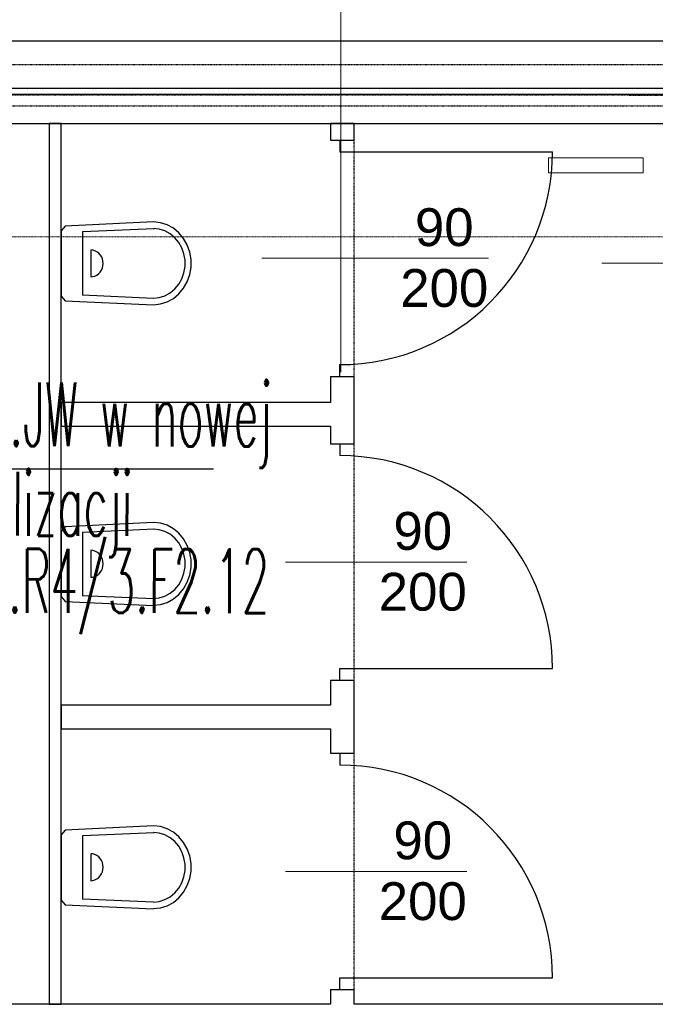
# Model space of a CAD drawing. Header units: millimetres. Extents: x -8838 to 31257, y -6224 to 3754.
# Tile 133 of 205: x 4667 to 4936, y -4388 to -3972. Entities that reach past the tile are written whole.
import ezdxf
from ezdxf.enums import TextEntityAlignment as Align

# ---------------------------------------------------------------- set-up
doc = ezdxf.new("R2010")
doc.units = ezdxf.units.MM
doc.header["$LTSCALE"] = 10
doc.header["$MEASUREMENT"] = 0
for name, pattern in [('rzut 2 pietra$0$ArchiTECH.PC 1. Line Type', [0.004, 0.003, -0.001]), ('rzut 2 pietra$0$ArchiTECH.PC 5. Line Type', [0.0053, 0.003, -0.001, 0.0003, -0.001]), ('rzut 2 pietra$0$ArchiTECH.PC Solid Line Type', [0]), ('SUFIT_2 PIETRO$0$ArchiTECH.PC 1. Line Type', [0.004, 0.003, -0.001]), ('SUFIT_2 PIETRO$0$ArchiTECH.PC Solid Line Type', [0])]:
    doc.linetypes.add(name, pattern=pattern)
doc.layers.add('_Etap_1_opis', color=7, linetype='CONTINUOUS', lineweight=30)
doc.layers.add('IS_ARCH', color=254, linetype='CONTINUOUS', lineweight=18)
doc.layers.add('SUFIT_2 PIETRO$0$INWENTARYZACJA', color=254, linetype='CONTINUOUS')
doc.styles.add('romans1', font='simplex.shx', dxfattribs={"width": 0.8})
doc.styles.add('rzut 2 pietra$0$ArchiTECHStyle1', font='arial.ttf', dxfattribs={"height": 0.16})

msp = doc.modelspace()

# ---------------------------------------------------------------- linework, layer by layer
at = {"layer": '_Etap_1_opis'}
msp.add_line((4620.98, -4161.94), (4748.86, -4161.94), dxfattribs=at)
at = {"layer": 'IS_ARCH', "linetype": 'rzut 2 pietra$0$ArchiTECH.PC Solid Line Type'}
for p, q in [((4802.77, -3908.02), (4802.77, -4120.95)), ((4289.88, -3980.79), (5025.6, -3980.86)), ((4289.88, -4000.79), (5563.9, -4000.91)), ((4289.88, -4003.29), (5565.08, -4003.41)), ((4289.87, -4015.79), (5571.01, -4015.86)), ((4684.37, -4015.82), (4679.37, -4015.82)), ((4679.37, -4015.82), (4679.37, -4388.32)), ((4684.37, -4388.32), (4684.37, -4015.82)), ((4808.37, -4015.84), (4798.37, -4015.84)), ((4798.37, -4015.84), (4798.37, -4022.81)), ((4808.37, -4022.81), (4808.37, -4015.84)), ((4798.37, -4022.81), (4802.37, -4022.81)), ((4802.37, -4022.81), (4808.37, -4022.81)), ((4802.37, -4022.81), (4802.37, -4027.81)), ((4802.37, -4027.81), (4892.37, -4027.81)), ((4890.74, -4030.38), (4890.74, -4036.68)), ((4930.74, -4030.38), (4890.74, -4030.38)), ((4890.74, -4030.38), (4890.74, -4036.68)), ((4930.74, -4030.38), (4890.74, -4030.38)), ((4930.74, -4036.68), (4930.74, -4030.38)), ((4930.74, -4036.68), (4930.74, -4030.38)), ((4890.74, -4036.68), (4930.74, -4036.68)), ((4890.74, -4036.68), (4930.74, -4036.68)), ((4686.12, -4059.27), (4684.37, -4061.27)), ((4686.12, -4059.27), (4684.37, -4061.27)), ((4684.37, -4061.07), (4684.37, -4088.97)), ((4684.37, -4061.07), (4684.37, -4088.97)), ((4723.42, -4057.47), (4686.12, -4059.27)), ((4723.42, -4057.47), (4686.12, -4059.27)), ((4723.7, -4060.37), (4693.36, -4061.67)), ((4723.7, -4060.37), (4693.36, -4061.67)), ((4725.93, -4060.52), (4723.46, -4060.27)), ((4725.93, -4060.52), (4723.46, -4060.27)), ((4726.41, -4057.77), (4723.47, -4057.47)), ((4726.41, -4057.77), (4723.47, -4057.47)), ((4728.32, -4061.27), (4725.93, -4060.52)), ((4728.32, -4061.27), (4725.93, -4060.52)), ((4729.25, -4058.66), (4726.41, -4057.77)), ((4729.25, -4058.66), (4726.41, -4057.77)), ((4731.89, -4060.1), (4729.25, -4058.66)), ((4731.89, -4060.1), (4729.25, -4058.66)), ((4734.25, -4062.05), (4731.89, -4060.1)), ((4734.25, -4062.05), (4731.89, -4060.1)), ((4693.36, -4061.67), (4693.36, -4088.47)), ((4693.36, -4061.67), (4693.36, -4088.47)), ((4730.54, -4062.48), (4728.32, -4061.27)), ((4730.54, -4062.48), (4728.32, -4061.27)), ((4732.52, -4064.12), (4730.54, -4062.48)), ((4732.52, -4064.12), (4730.54, -4062.48)), ((4734.19, -4066.12), (4732.52, -4064.12)), ((4734.19, -4066.12), (4732.52, -4064.12)), ((4736.24, -4064.44), (4734.25, -4062.05)), ((4736.24, -4064.44), (4734.25, -4062.05)), ((4737.79, -4067.18), (4736.24, -4064.44)), ((4737.79, -4067.18), (4736.24, -4064.44)), ((4697.84, -4069.35), (4696.93, -4069.27)), ((4697.84, -4069.35), (4696.93, -4069.27)), ((4696.93, -4069.37), (4696.93, -4080.67)), ((4696.93, -4069.37), (4696.93, -4080.67)), ((4698.72, -4069.61), (4697.84, -4069.35)), ((4698.72, -4069.61), (4697.84, -4069.35)), ((4735.49, -4068.42), (4734.19, -4066.12)), ((4735.49, -4068.42), (4734.19, -4066.12)), ((4736.39, -4070.95), (4735.49, -4068.42)), ((4736.39, -4070.95), (4735.49, -4068.42)), ((4738.86, -4070.18), (4737.79, -4067.18)), ((4738.86, -4070.18), (4737.79, -4067.18)), ((4699.55, -4070.03), (4698.72, -4069.61)), ((4699.55, -4070.03), (4698.72, -4069.61)), ((4700.29, -4070.6), (4699.55, -4070.03)), ((4700.29, -4070.6), (4699.55, -4070.03)), ((4700.94, -4071.3), (4700.29, -4070.6)), ((4700.94, -4071.3), (4700.29, -4070.6)), ((4701.46, -4072.12), (4700.94, -4071.3)), ((4701.46, -4072.12), (4700.94, -4071.3)), ((4701.84, -4073.02), (4701.46, -4072.12)), ((4701.84, -4073.02), (4701.46, -4072.12)), ((4702.08, -4073.98), (4701.84, -4073.02)), ((4702.08, -4073.98), (4701.84, -4073.02)), ((4736.84, -4073.61), (4736.39, -4070.95)), ((4736.84, -4073.61), (4736.39, -4070.95)), ((4736.84, -4076.32), (4736.84, -4073.61)), ((4736.84, -4076.32), (4736.84, -4073.61)), ((4739.4, -4073.35), (4738.86, -4070.18)), ((4739.4, -4073.35), (4738.86, -4070.18)), ((4739.4, -4076.58), (4739.4, -4073.35)), ((4739.4, -4076.58), (4739.4, -4073.35)), ((4769.32, -4072.81), (4865.25, -4072.81)), ((4700.94, -4078.63), (4701.46, -4077.82)), ((4700.94, -4078.63), (4701.46, -4077.82)), ((4701.46, -4077.82), (4701.84, -4076.92)), ((4701.46, -4077.82), (4701.84, -4076.92)), ((4701.84, -4076.92), (4702.08, -4075.96)), ((4701.84, -4076.92), (4702.08, -4075.96)), ((4702.16, -4074.97), (4702.08, -4073.98)), ((4702.16, -4074.97), (4702.08, -4073.98)), ((4702.08, -4075.96), (4702.16, -4074.97)), ((4702.08, -4075.96), (4702.16, -4074.97)), ((4736.39, -4078.98), (4736.84, -4076.32)), ((4736.39, -4078.98), (4736.84, -4076.32)), ((4738.86, -4079.75), (4739.4, -4076.58)), ((4738.86, -4079.75), (4739.4, -4076.58)), ((4913.27, -4074.82), (5002.64, -4074.82)), ((4696.93, -4080.67), (4697.84, -4080.58)), ((4696.93, -4080.67), (4697.84, -4080.58)), ((4697.84, -4080.58), (4698.72, -4080.32)), ((4697.84, -4080.58), (4698.72, -4080.32)), ((4698.72, -4080.32), (4699.55, -4079.9)), ((4698.72, -4080.32), (4699.55, -4079.9)), ((4699.55, -4079.9), (4700.29, -4079.33)), ((4699.55, -4079.9), (4700.29, -4079.33)), ((4700.29, -4079.33), (4700.94, -4078.63)), ((4700.29, -4079.33), (4700.94, -4078.63)), ((4734.19, -4083.81), (4735.49, -4081.5)), ((4734.19, -4083.81), (4735.49, -4081.5)), ((4735.49, -4081.5), (4736.39, -4078.98)), ((4735.49, -4081.5), (4736.39, -4078.98)), ((4737.79, -4082.75), (4738.86, -4079.75)), ((4737.79, -4082.75), (4738.86, -4079.75)), ((4730.54, -4087.45), (4732.52, -4085.81)), ((4730.54, -4087.45), (4732.52, -4085.81)), ((4732.52, -4085.81), (4734.19, -4083.81)), ((4732.52, -4085.81), (4734.19, -4083.81)), ((4734.25, -4087.88), (4736.24, -4085.5)), ((4734.25, -4087.88), (4736.24, -4085.5)), ((4736.24, -4085.5), (4737.79, -4082.75)), ((4736.24, -4085.5), (4737.79, -4082.75)), ((4684.37, -4088.87), (4686.12, -4090.87)), ((4684.37, -4088.87), (4686.12, -4090.87)), ((4723.42, -4089.77), (4693.36, -4088.47)), ((4723.42, -4089.77), (4693.36, -4088.47)), ((4723.47, -4089.67), (4725.94, -4089.41)), ((4723.47, -4089.67), (4725.94, -4089.41)), ((4725.94, -4089.41), (4728.33, -4088.66)), ((4725.94, -4089.41), (4728.33, -4088.66)), ((4728.33, -4088.66), (4730.54, -4087.45)), ((4728.33, -4088.66), (4730.54, -4087.45)), ((4729.25, -4091.27), (4731.89, -4089.83)), ((4729.25, -4091.27), (4731.89, -4089.83)), ((4731.89, -4089.83), (4734.25, -4087.88)), ((4731.89, -4089.83), (4734.25, -4087.88)), ((4686.12, -4090.87), (4723.42, -4092.57)), ((4686.12, -4090.87), (4723.42, -4092.57)), ((4723.47, -4092.47), (4726.41, -4092.16)), ((4723.47, -4092.47), (4726.41, -4092.16)), ((4726.41, -4092.16), (4729.25, -4091.27)), ((4726.41, -4092.16), (4729.25, -4091.27)), ((4802.37, -4122.81), (4802.37, -4117.81)), ((4798.37, -4122.81), (4798.37, -4133.82)), ((4798.37, -4122.81), (4802.37, -4122.81)), ((4802.37, -4122.81), (4808.37, -4122.81)), ((4808.37, -4151.31), (4808.37, -4122.81)), ((4684.36, -4133.82), (4684.36, -4143.82)), ((4798.37, -4133.82), (4684.36, -4133.82)), ((4684.36, -4143.82), (4798.37, -4143.82)), ((4798.37, -4143.82), (4798.37, -4151.31)), ((4798.37, -4151.31), (4802.37, -4151.31)), ((4802.37, -4151.31), (4808.37, -4151.31)), ((4802.37, -4151.31), (4802.37, -4156.31)), ((4723.42, -4184.57), (4686.12, -4186.37)), ((4723.42, -4184.57), (4686.12, -4186.37)), ((4726.41, -4184.88), (4723.47, -4184.57)), ((4726.41, -4184.88), (4723.47, -4184.57)), ((4729.25, -4185.77), (4726.41, -4184.88)), ((4729.25, -4185.77), (4726.41, -4184.88)), ((4731.89, -4187.21), (4729.25, -4185.77)), ((4731.89, -4187.21), (4729.25, -4185.77)), ((4686.12, -4186.37), (4684.37, -4188.37)), ((4686.12, -4186.37), (4684.37, -4188.37)), ((4684.37, -4188.17), (4684.37, -4216.07)), ((4684.37, -4188.17), (4684.37, -4216.07)), ((4723.7, -4187.47), (4693.36, -4188.77)), ((4723.7, -4187.47), (4693.36, -4188.77)), ((4693.36, -4188.77), (4693.36, -4215.57)), ((4693.36, -4188.77), (4693.36, -4215.57)), ((4725.93, -4187.63), (4723.46, -4187.37)), ((4725.93, -4187.63), (4723.46, -4187.37)), ((4728.32, -4188.38), (4725.93, -4187.63)), ((4728.32, -4188.38), (4725.93, -4187.63)), ((4730.54, -4189.59), (4728.32, -4188.38)), ((4730.54, -4189.59), (4728.32, -4188.38)), ((4732.52, -4191.22), (4730.54, -4189.59)), ((4732.52, -4191.22), (4730.54, -4189.59)), ((4734.25, -4189.16), (4731.89, -4187.21)), ((4734.25, -4189.16), (4731.89, -4187.21)), ((4736.24, -4191.54), (4734.25, -4189.16)), ((4736.24, -4191.54), (4734.25, -4189.16)), ((4734.19, -4193.23), (4732.52, -4191.22)), ((4734.19, -4193.23), (4732.52, -4191.22)), ((4735.49, -4195.53), (4734.19, -4193.23)), ((4735.49, -4195.53), (4734.19, -4193.23)), ((4737.79, -4194.29), (4736.24, -4191.54)), ((4737.79, -4194.29), (4736.24, -4191.54)), ((4738.86, -4197.29), (4737.79, -4194.29)), ((4738.86, -4197.29), (4737.79, -4194.29)), ((4697.84, -4196.46), (4696.93, -4196.37)), ((4697.84, -4196.46), (4696.93, -4196.37)), ((4696.93, -4196.47), (4696.93, -4207.77)), ((4696.93, -4196.47), (4696.93, -4207.77)), ((4698.72, -4196.72), (4697.84, -4196.46)), ((4698.72, -4196.72), (4697.84, -4196.46)), ((4699.55, -4197.14), (4698.72, -4196.72)), ((4699.55, -4197.14), (4698.72, -4196.72)), ((4700.29, -4197.71), (4699.55, -4197.14)), ((4700.29, -4197.71), (4699.55, -4197.14)), ((4700.94, -4198.41), (4700.29, -4197.71)), ((4700.94, -4198.41), (4700.29, -4197.71)), ((4701.46, -4199.22), (4700.94, -4198.41)), ((4701.46, -4199.22), (4700.94, -4198.41)), ((4736.39, -4198.06), (4735.49, -4195.53)), ((4736.39, -4198.06), (4735.49, -4195.53)), ((4736.84, -4200.72), (4736.39, -4198.06)), ((4736.84, -4200.72), (4736.39, -4198.06)), ((4739.4, -4200.46), (4738.86, -4197.29)), ((4739.4, -4200.46), (4738.86, -4197.29)), ((4701.84, -4200.13), (4701.46, -4199.22)), ((4701.84, -4200.13), (4701.46, -4199.22)), ((4702.08, -4201.08), (4701.84, -4200.13)), ((4702.08, -4201.08), (4701.84, -4200.13)), ((4702.16, -4202.07), (4702.08, -4201.08)), ((4702.16, -4202.07), (4702.08, -4201.08)), ((4702.08, -4203.06), (4702.16, -4202.07)), ((4702.08, -4203.06), (4702.16, -4202.07)), ((4736.84, -4203.42), (4736.84, -4200.72)), ((4736.84, -4203.42), (4736.84, -4200.72)), ((4739.4, -4203.69), (4739.4, -4200.46)), ((4739.4, -4203.69), (4739.4, -4200.46)), ((4779.32, -4201.31), (4856.15, -4201.31)), ((4699.55, -4207.01), (4700.29, -4206.44)), ((4699.55, -4207.01), (4700.29, -4206.44)), ((4700.29, -4206.44), (4700.94, -4205.74)), ((4700.29, -4206.44), (4700.94, -4205.74)), ((4700.94, -4205.74), (4701.46, -4204.92)), ((4700.94, -4205.74), (4701.46, -4204.92)), ((4701.46, -4204.92), (4701.84, -4204.02)), ((4701.46, -4204.92), (4701.84, -4204.02)), ((4701.84, -4204.02), (4702.08, -4203.06)), ((4701.84, -4204.02), (4702.08, -4203.06)), ((4735.49, -4208.61), (4736.39, -4206.09)), ((4735.49, -4208.61), (4736.39, -4206.09)), ((4736.39, -4206.09), (4736.84, -4203.42)), ((4736.39, -4206.09), (4736.84, -4203.42)), ((4737.79, -4209.86), (4738.86, -4206.86)), ((4737.79, -4209.86), (4738.86, -4206.86)), ((4738.86, -4206.86), (4739.4, -4203.69)), ((4738.86, -4206.86), (4739.4, -4203.69)), ((4696.93, -4207.77), (4697.84, -4207.69)), ((4696.93, -4207.77), (4697.84, -4207.69)), ((4697.84, -4207.69), (4698.72, -4207.43)), ((4697.84, -4207.69), (4698.72, -4207.43)), ((4698.72, -4207.43), (4699.55, -4207.01)), ((4698.72, -4207.43), (4699.55, -4207.01)), ((4732.52, -4212.92), (4734.19, -4210.92)), ((4732.52, -4212.92), (4734.19, -4210.92)), ((4734.19, -4210.92), (4735.49, -4208.61)), ((4734.19, -4210.92), (4735.49, -4208.61)), ((4736.24, -4212.6), (4737.79, -4209.86)), ((4736.24, -4212.6), (4737.79, -4209.86)), ((4728.33, -4215.77), (4730.54, -4214.56)), ((4728.33, -4215.77), (4730.54, -4214.56)), ((4730.54, -4214.56), (4732.52, -4212.92)), ((4730.54, -4214.56), (4732.52, -4212.92)), ((4731.89, -4216.94), (4734.25, -4214.99)), ((4731.89, -4216.94), (4734.25, -4214.99)), ((4734.25, -4214.99), (4736.24, -4212.6)), ((4734.25, -4214.99), (4736.24, -4212.6)), ((4684.37, -4215.97), (4686.12, -4217.97)), ((4684.37, -4215.97), (4686.12, -4217.97)), ((4686.12, -4217.97), (4723.42, -4219.67)), ((4686.12, -4217.97), (4723.42, -4219.67)), ((4723.42, -4216.87), (4693.36, -4215.57)), ((4723.42, -4216.87), (4693.36, -4215.57)), ((4723.47, -4216.77), (4725.94, -4216.52)), ((4723.47, -4216.77), (4725.94, -4216.52)), ((4723.47, -4219.57), (4726.41, -4219.27)), ((4723.47, -4219.57), (4726.41, -4219.27)), ((4725.94, -4216.52), (4728.33, -4215.77)), ((4725.94, -4216.52), (4728.33, -4215.77)), ((4726.41, -4219.27), (4729.25, -4218.38)), ((4726.41, -4219.27), (4729.25, -4218.38)), ((4729.25, -4218.38), (4731.89, -4216.94)), ((4729.25, -4218.38), (4731.89, -4216.94)), ((4802.37, -4246.31), (4892.37, -4246.31)), ((4802.37, -4251.31), (4802.37, -4246.31)), ((4798.37, -4251.31), (4798.37, -4261.82)), ((4798.37, -4251.31), (4802.37, -4251.31)), ((4802.37, -4251.31), (4808.37, -4251.31)), ((4808.37, -4282.21), (4808.37, -4251.31)), ((4684.35, -4261.82), (4684.35, -4271.82)), ((4798.37, -4261.82), (4684.35, -4261.82)), ((4684.35, -4271.82), (4798.37, -4271.82)), ((4798.37, -4271.82), (4798.37, -4282.21)), ((4798.37, -4282.21), (4802.37, -4282.21)), ((4802.37, -4282.21), (4808.37, -4282.21)), ((4802.37, -4282.21), (4802.37, -4287.21)), ((4686.12, -4314.74), (4684.37, -4316.74)), ((4686.12, -4314.74), (4684.37, -4316.74)), ((4723.42, -4312.94), (4686.12, -4314.74)), ((4723.42, -4312.94), (4686.12, -4314.74)), ((4726.41, -4313.25), (4723.47, -4312.94)), ((4726.41, -4313.25), (4723.47, -4312.94)), ((4729.25, -4314.14), (4726.41, -4313.25)), ((4729.25, -4314.14), (4726.41, -4313.25)), ((4731.89, -4315.58), (4729.25, -4314.14)), ((4731.89, -4315.58), (4729.25, -4314.14)), ((4684.37, -4316.54), (4684.37, -4344.44)), ((4684.37, -4316.54), (4684.37, -4344.44)), ((4723.7, -4315.84), (4693.36, -4317.14)), ((4723.7, -4315.84), (4693.36, -4317.14)), ((4693.36, -4317.14), (4693.36, -4343.94)), ((4693.36, -4317.14), (4693.36, -4343.94)), ((4725.93, -4316), (4723.46, -4315.74)), ((4725.93, -4316), (4723.46, -4315.74)), ((4728.32, -4316.74), (4725.93, -4316)), ((4728.32, -4316.74), (4725.93, -4316)), ((4730.54, -4317.96), (4728.32, -4316.74)), ((4730.54, -4317.96), (4728.32, -4316.74)), ((4732.52, -4319.59), (4730.54, -4317.96)), ((4732.52, -4319.59), (4730.54, -4317.96)), ((4734.25, -4317.53), (4731.89, -4315.58)), ((4734.25, -4317.53), (4731.89, -4315.58)), ((4736.24, -4319.91), (4734.25, -4317.53)), ((4736.24, -4319.91), (4734.25, -4317.53)), ((4734.19, -4321.59), (4732.52, -4319.59)), ((4734.19, -4321.59), (4732.52, -4319.59)), ((4735.49, -4323.9), (4734.19, -4321.59)), ((4735.49, -4323.9), (4734.19, -4321.59)), ((4737.79, -4322.65), (4736.24, -4319.91)), ((4737.79, -4322.65), (4736.24, -4319.91)), ((4738.86, -4325.66), (4737.79, -4322.65)), ((4738.86, -4325.66), (4737.79, -4322.65)), ((4697.84, -4324.83), (4696.93, -4324.74)), ((4697.84, -4324.83), (4696.93, -4324.74)), ((4696.93, -4324.84), (4696.93, -4336.14)), ((4696.93, -4324.84), (4696.93, -4336.14)), ((4698.72, -4325.08), (4697.84, -4324.83)), ((4698.72, -4325.08), (4697.84, -4324.83)), ((4699.55, -4325.5), (4698.72, -4325.08)), ((4699.55, -4325.5), (4698.72, -4325.08)), ((4700.29, -4326.07), (4699.55, -4325.5)), ((4700.29, -4326.07), (4699.55, -4325.5)), ((4700.94, -4326.78), (4700.29, -4326.07)), ((4700.94, -4326.78), (4700.29, -4326.07)), ((4701.46, -4327.59), (4700.94, -4326.78)), ((4701.46, -4327.59), (4700.94, -4326.78)), ((4701.84, -4328.49), (4701.46, -4327.59)), ((4701.84, -4328.49), (4701.46, -4327.59)), ((4736.39, -4326.42), (4735.49, -4323.9)), ((4736.39, -4326.42), (4735.49, -4323.9)), ((4736.84, -4329.08), (4736.39, -4326.42)), ((4736.84, -4329.08), (4736.39, -4326.42)), ((4739.4, -4328.83), (4738.86, -4325.66)), ((4739.4, -4328.83), (4738.86, -4325.66)), ((4702.08, -4329.45), (4701.84, -4328.49)), ((4702.08, -4329.45), (4701.84, -4328.49)), ((4701.84, -4332.39), (4702.08, -4331.43)), ((4701.84, -4332.39), (4702.08, -4331.43)), ((4702.16, -4330.44), (4702.08, -4329.45)), ((4702.16, -4330.44), (4702.08, -4329.45)), ((4702.08, -4331.43), (4702.16, -4330.44)), ((4702.08, -4331.43), (4702.16, -4330.44)), ((4736.39, -4334.45), (4736.84, -4331.79)), ((4736.39, -4334.45), (4736.84, -4331.79)), ((4736.84, -4331.79), (4736.84, -4329.08)), ((4736.84, -4331.79), (4736.84, -4329.08)), ((4739.4, -4332.05), (4739.4, -4328.83)), ((4739.4, -4332.05), (4739.4, -4328.83)), ((4696.93, -4336.14), (4697.84, -4336.05)), ((4696.93, -4336.14), (4697.84, -4336.05)), ((4697.84, -4336.05), (4698.72, -4335.8)), ((4697.84, -4336.05), (4698.72, -4335.8)), ((4698.72, -4335.8), (4699.55, -4335.38)), ((4698.72, -4335.8), (4699.55, -4335.38)), ((4699.55, -4335.38), (4700.29, -4334.81)), ((4699.55, -4335.38), (4700.29, -4334.81)), ((4700.29, -4334.81), (4700.94, -4334.1)), ((4700.29, -4334.81), (4700.94, -4334.1)), ((4700.94, -4334.1), (4701.46, -4333.29)), ((4700.94, -4334.1), (4701.46, -4333.29)), ((4701.46, -4333.29), (4701.84, -4332.39)), ((4701.46, -4333.29), (4701.84, -4332.39)), ((4735.49, -4336.98), (4736.39, -4334.45)), ((4735.49, -4336.98), (4736.39, -4334.45)), ((4737.79, -4338.23), (4738.86, -4335.22)), ((4737.79, -4338.23), (4738.86, -4335.22)), ((4738.86, -4335.22), (4739.4, -4332.05)), ((4738.86, -4335.22), (4739.4, -4332.05)), ((4779.32, -4332.21), (4856.15, -4332.21)), ((4732.52, -4341.28), (4734.19, -4339.28)), ((4732.52, -4341.28), (4734.19, -4339.28)), ((4734.19, -4339.28), (4735.49, -4336.98)), ((4734.19, -4339.28), (4735.49, -4336.98)), ((4736.24, -4340.97), (4737.79, -4338.23)), ((4736.24, -4340.97), (4737.79, -4338.23)), ((4684.37, -4344.34), (4686.12, -4346.34)), ((4684.37, -4344.34), (4686.12, -4346.34)), ((4723.42, -4345.24), (4693.36, -4343.94)), ((4723.42, -4345.24), (4693.36, -4343.94)), ((4725.94, -4344.88), (4728.33, -4344.13)), ((4725.94, -4344.88), (4728.33, -4344.13)), ((4728.33, -4344.13), (4730.54, -4342.92)), ((4728.33, -4344.13), (4730.54, -4342.92)), ((4730.54, -4342.92), (4732.52, -4341.28)), ((4730.54, -4342.92), (4732.52, -4341.28)), ((4731.89, -4345.3), (4734.25, -4343.36)), ((4731.89, -4345.3), (4734.25, -4343.36)), ((4734.25, -4343.36), (4736.24, -4340.97)), ((4734.25, -4343.36), (4736.24, -4340.97)), ((4686.12, -4346.34), (4723.42, -4348.04)), ((4686.12, -4346.34), (4723.42, -4348.04)), ((4723.47, -4345.14), (4725.94, -4344.88)), ((4723.47, -4345.14), (4725.94, -4344.88)), ((4723.47, -4347.94), (4726.41, -4347.63)), ((4723.47, -4347.94), (4726.41, -4347.63)), ((4726.41, -4347.63), (4729.25, -4346.74)), ((4726.41, -4347.63), (4729.25, -4346.74)), ((4729.25, -4346.74), (4731.89, -4345.3)), ((4729.25, -4346.74), (4731.89, -4345.3)), ((4802.37, -4377.21), (4892.37, -4377.21)), ((4802.37, -4382.21), (4802.37, -4377.21)), ((4798.37, -4382.21), (4798.37, -4388.42)), ((4798.37, -4382.21), (4802.37, -4382.21)), ((4802.37, -4382.21), (4808.37, -4382.21)), ((4808.37, -4388.42), (4808.37, -4382.21)), ((4798.37, -4388.42), (4656.35, -4388.42)), ((4679.37, -4388.32), (4684.37, -4388.32)), ((4942.33, -4388.42), (4808.37, -4388.42))]:
    msp.add_line(p, q, dxfattribs=at)
at = {"layer": 'IS_ARCH', "linetype": 'rzut 2 pietra$0$ArchiTECH.PC 1. Line Type'}
for p, q in [((4289.88, -3990.79), (5025.6, -3990.86)), ((-2053.16, -4003.06), (5561.51, -4003.81)), ((4289.88, -4008.29), (5567.44, -4008.41)), ((4808.37, -4122.81), (4808.37, -4022.81)), ((4808.37, -4251.31), (4808.37, -4151.31)), ((4808.37, -4382.21), (4808.37, -4282.21))]:
    msp.add_line(p, q, dxfattribs=at)
at = {"layer": 'IS_ARCH', "linetype": 'rzut 2 pietra$0$ArchiTECH.PC 5. Line Type'}
msp.add_line((-3575.49, -4062.89), (8802.36, -4064.08), dxfattribs=at)
at = {"layer": 'IS_ARCH', "linetype": 'rzut 2 pietra$0$ArchiTECH.PC Solid Line Type'}
for centre, start, end in [((4802.37, -4027.81), 270, 0), ((4802.37, -4246.31), 0, 90), ((4802.37, -4377.21), 0, 90)]:
    msp.add_arc(centre, 90, start, end, dxfattribs=at)
at = {"layer": 'SUFIT_2 PIETRO$0$INWENTARYZACJA', "linetype": 'SUFIT_2 PIETRO$0$ArchiTECH.PC Solid Line Type'}
for p, q in [((4289.88, -3980.79), (5025.6, -3980.86)), ((4289.88, -4000.79), (5563.9, -4000.91)), ((4289.88, -4003.29), (5565.08, -4003.41)), ((4289.87, -4015.79), (5571.01, -4015.86)), ((4684.37, -4015.82), (4679.37, -4015.82)), ((4679.37, -4015.82), (4679.37, -4388.32)), ((4684.37, -4388.32), (4684.37, -4015.82)), ((4808.37, -4015.84), (4798.37, -4015.84)), ((4798.37, -4015.84), (4798.37, -4022.81)), ((4808.37, -4022.81), (4808.37, -4015.84)), ((4798.37, -4022.81), (4802.37, -4022.81)), ((4802.37, -4022.81), (4808.37, -4022.81)), ((4802.37, -4022.81), (4802.37, -4027.81)), ((4802.37, -4027.81), (4892.37, -4027.81)), ((4686.12, -4059.27), (4684.37, -4061.27)), ((4686.12, -4059.27), (4684.37, -4061.27)), ((4684.37, -4061.07), (4684.37, -4088.97)), ((4684.37, -4061.07), (4684.37, -4088.97)), ((4723.42, -4057.47), (4686.12, -4059.27)), ((4723.42, -4057.47), (4686.12, -4059.27)), ((4723.7, -4060.37), (4693.36, -4061.67)), ((4723.7, -4060.37), (4693.36, -4061.67)), ((4725.93, -4060.52), (4723.46, -4060.27)), ((4725.93, -4060.52), (4723.46, -4060.27)), ((4726.41, -4057.77), (4723.47, -4057.47)), ((4726.41, -4057.77), (4723.47, -4057.47)), ((4728.32, -4061.27), (4725.93, -4060.52)), ((4728.32, -4061.27), (4725.93, -4060.52)), ((4729.25, -4058.66), (4726.41, -4057.77)), ((4729.25, -4058.66), (4726.41, -4057.77)), ((4731.89, -4060.1), (4729.25, -4058.66)), ((4731.89, -4060.1), (4729.25, -4058.66)), ((4734.25, -4062.05), (4731.89, -4060.1)), ((4734.25, -4062.05), (4731.89, -4060.1)), ((4693.36, -4061.67), (4693.36, -4088.47)), ((4693.36, -4061.67), (4693.36, -4088.47)), ((4730.54, -4062.48), (4728.32, -4061.27)), ((4730.54, -4062.48), (4728.32, -4061.27)), ((4732.52, -4064.12), (4730.54, -4062.48)), ((4732.52, -4064.12), (4730.54, -4062.48)), ((4734.19, -4066.12), (4732.52, -4064.12)), ((4734.19, -4066.12), (4732.52, -4064.12)), ((4736.24, -4064.44), (4734.25, -4062.05)), ((4736.24, -4064.44), (4734.25, -4062.05)), ((4737.79, -4067.18), (4736.24, -4064.44)), ((4737.79, -4067.18), (4736.24, -4064.44)), ((4697.84, -4069.35), (4696.93, -4069.27)), ((4697.84, -4069.35), (4696.93, -4069.27)), ((4696.93, -4069.37), (4696.93, -4080.67)), ((4696.93, -4069.37), (4696.93, -4080.67)), ((4698.72, -4069.61), (4697.84, -4069.35)), ((4698.72, -4069.61), (4697.84, -4069.35)), ((4735.49, -4068.42), (4734.19, -4066.12)), ((4735.49, -4068.42), (4734.19, -4066.12)), ((4736.39, -4070.95), (4735.49, -4068.42)), ((4736.39, -4070.95), (4735.49, -4068.42)), ((4738.86, -4070.18), (4737.79, -4067.18)), ((4738.86, -4070.18), (4737.79, -4067.18)), ((4699.55, -4070.03), (4698.72, -4069.61)), ((4699.55, -4070.03), (4698.72, -4069.61)), ((4700.29, -4070.6), (4699.55, -4070.03)), ((4700.29, -4070.6), (4699.55, -4070.03)), ((4700.94, -4071.3), (4700.29, -4070.6)), ((4700.94, -4071.3), (4700.29, -4070.6)), ((4701.46, -4072.12), (4700.94, -4071.3)), ((4701.46, -4072.12), (4700.94, -4071.3)), ((4701.84, -4073.02), (4701.46, -4072.12)), ((4701.84, -4073.02), (4701.46, -4072.12)), ((4702.08, -4073.98), (4701.84, -4073.02)), ((4702.08, -4073.98), (4701.84, -4073.02)), ((4736.84, -4073.61), (4736.39, -4070.95)), ((4736.84, -4073.61), (4736.39, -4070.95)), ((4736.84, -4076.32), (4736.84, -4073.61)), ((4736.84, -4076.32), (4736.84, -4073.61)), ((4739.4, -4073.35), (4738.86, -4070.18)), ((4739.4, -4073.35), (4738.86, -4070.18)), ((4739.4, -4076.58), (4739.4, -4073.35)), ((4739.4, -4076.58), (4739.4, -4073.35)), ((4700.94, -4078.63), (4701.46, -4077.82)), ((4700.94, -4078.63), (4701.46, -4077.82)), ((4701.46, -4077.82), (4701.84, -4076.92)), ((4701.46, -4077.82), (4701.84, -4076.92)), ((4701.84, -4076.92), (4702.08, -4075.96)), ((4701.84, -4076.92), (4702.08, -4075.96)), ((4702.16, -4074.97), (4702.08, -4073.98)), ((4702.16, -4074.97), (4702.08, -4073.98)), ((4702.08, -4075.96), (4702.16, -4074.97)), ((4702.08, -4075.96), (4702.16, -4074.97)), ((4736.39, -4078.98), (4736.84, -4076.32)), ((4736.39, -4078.98), (4736.84, -4076.32)), ((4738.86, -4079.75), (4739.4, -4076.58)), ((4738.86, -4079.75), (4739.4, -4076.58)), ((4696.93, -4080.67), (4697.84, -4080.58)), ((4696.93, -4080.67), (4697.84, -4080.58)), ((4697.84, -4080.58), (4698.72, -4080.32)), ((4697.84, -4080.58), (4698.72, -4080.32)), ((4698.72, -4080.32), (4699.55, -4079.9)), ((4698.72, -4080.32), (4699.55, -4079.9)), ((4699.55, -4079.9), (4700.29, -4079.33)), ((4699.55, -4079.9), (4700.29, -4079.33)), ((4700.29, -4079.33), (4700.94, -4078.63)), ((4700.29, -4079.33), (4700.94, -4078.63)), ((4734.19, -4083.81), (4735.49, -4081.5)), ((4734.19, -4083.81), (4735.49, -4081.5)), ((4735.49, -4081.5), (4736.39, -4078.98)), ((4735.49, -4081.5), (4736.39, -4078.98)), ((4737.79, -4082.75), (4738.86, -4079.75)), ((4737.79, -4082.75), (4738.86, -4079.75)), ((4730.54, -4087.45), (4732.52, -4085.81)), ((4730.54, -4087.45), (4732.52, -4085.81)), ((4732.52, -4085.81), (4734.19, -4083.81)), ((4732.52, -4085.81), (4734.19, -4083.81)), ((4734.25, -4087.88), (4736.24, -4085.5)), ((4734.25, -4087.88), (4736.24, -4085.5)), ((4736.24, -4085.5), (4737.79, -4082.75)), ((4736.24, -4085.5), (4737.79, -4082.75)), ((4684.37, -4088.87), (4686.12, -4090.87)), ((4684.37, -4088.87), (4686.12, -4090.87)), ((4723.42, -4089.77), (4693.36, -4088.47)), ((4723.42, -4089.77), (4693.36, -4088.47)), ((4723.47, -4089.67), (4725.94, -4089.41)), ((4723.47, -4089.67), (4725.94, -4089.41)), ((4725.94, -4089.41), (4728.33, -4088.66)), ((4725.94, -4089.41), (4728.33, -4088.66)), ((4728.33, -4088.66), (4730.54, -4087.45)), ((4728.33, -4088.66), (4730.54, -4087.45)), ((4729.25, -4091.27), (4731.89, -4089.83)), ((4729.25, -4091.27), (4731.89, -4089.83)), ((4731.89, -4089.83), (4734.25, -4087.88)), ((4731.89, -4089.83), (4734.25, -4087.88)), ((4686.12, -4090.87), (4723.42, -4092.57)), ((4686.12, -4090.87), (4723.42, -4092.57)), ((4723.47, -4092.47), (4726.41, -4092.16)), ((4723.47, -4092.47), (4726.41, -4092.16)), ((4726.41, -4092.16), (4729.25, -4091.27)), ((4726.41, -4092.16), (4729.25, -4091.27)), ((4802.37, -4122.81), (4802.37, -4117.81)), ((4798.37, -4122.81), (4798.37, -4133.82)), ((4798.37, -4122.81), (4802.37, -4122.81)), ((4802.37, -4122.81), (4808.37, -4122.81)), ((4808.37, -4151.31), (4808.37, -4122.81)), ((4684.36, -4133.82), (4684.36, -4143.82)), ((4798.37, -4133.82), (4684.36, -4133.82)), ((4684.36, -4143.82), (4798.37, -4143.82)), ((4798.37, -4143.82), (4798.37, -4151.31)), ((4798.37, -4151.31), (4802.37, -4151.31)), ((4802.37, -4151.31), (4808.37, -4151.31)), ((4802.37, -4151.31), (4802.37, -4156.31)), ((4723.42, -4184.57), (4686.12, -4186.37)), ((4723.42, -4184.57), (4686.12, -4186.37)), ((4726.41, -4184.88), (4723.47, -4184.57)), ((4726.41, -4184.88), (4723.47, -4184.57)), ((4729.25, -4185.77), (4726.41, -4184.88)), ((4729.25, -4185.77), (4726.41, -4184.88)), ((4731.89, -4187.21), (4729.25, -4185.77)), ((4731.89, -4187.21), (4729.25, -4185.77)), ((4686.12, -4186.37), (4684.37, -4188.37)), ((4686.12, -4186.37), (4684.37, -4188.37)), ((4684.37, -4188.17), (4684.37, -4216.07)), ((4684.37, -4188.17), (4684.37, -4216.07)), ((4723.7, -4187.47), (4693.36, -4188.77)), ((4723.7, -4187.47), (4693.36, -4188.77)), ((4693.36, -4188.77), (4693.36, -4215.57)), ((4693.36, -4188.77), (4693.36, -4215.57)), ((4725.93, -4187.63), (4723.46, -4187.37)), ((4725.93, -4187.63), (4723.46, -4187.37)), ((4728.32, -4188.38), (4725.93, -4187.63)), ((4728.32, -4188.38), (4725.93, -4187.63)), ((4730.54, -4189.59), (4728.32, -4188.38)), ((4730.54, -4189.59), (4728.32, -4188.38)), ((4732.52, -4191.22), (4730.54, -4189.59)), ((4732.52, -4191.22), (4730.54, -4189.59)), ((4734.25, -4189.16), (4731.89, -4187.21)), ((4734.25, -4189.16), (4731.89, -4187.21)), ((4736.24, -4191.54), (4734.25, -4189.16)), ((4736.24, -4191.54), (4734.25, -4189.16)), ((4734.19, -4193.23), (4732.52, -4191.22)), ((4734.19, -4193.23), (4732.52, -4191.22)), ((4735.49, -4195.53), (4734.19, -4193.23)), ((4735.49, -4195.53), (4734.19, -4193.23)), ((4737.79, -4194.29), (4736.24, -4191.54)), ((4737.79, -4194.29), (4736.24, -4191.54)), ((4738.86, -4197.29), (4737.79, -4194.29)), ((4738.86, -4197.29), (4737.79, -4194.29)), ((4697.84, -4196.46), (4696.93, -4196.37)), ((4697.84, -4196.46), (4696.93, -4196.37)), ((4696.93, -4196.47), (4696.93, -4207.77)), ((4696.93, -4196.47), (4696.93, -4207.77)), ((4698.72, -4196.72), (4697.84, -4196.46)), ((4698.72, -4196.72), (4697.84, -4196.46)), ((4699.55, -4197.14), (4698.72, -4196.72)), ((4699.55, -4197.14), (4698.72, -4196.72)), ((4700.29, -4197.71), (4699.55, -4197.14)), ((4700.29, -4197.71), (4699.55, -4197.14)), ((4700.94, -4198.41), (4700.29, -4197.71)), ((4700.94, -4198.41), (4700.29, -4197.71)), ((4701.46, -4199.22), (4700.94, -4198.41)), ((4701.46, -4199.22), (4700.94, -4198.41)), ((4736.39, -4198.06), (4735.49, -4195.53)), ((4736.39, -4198.06), (4735.49, -4195.53)), ((4736.84, -4200.72), (4736.39, -4198.06)), ((4736.84, -4200.72), (4736.39, -4198.06)), ((4739.4, -4200.46), (4738.86, -4197.29)), ((4739.4, -4200.46), (4738.86, -4197.29)), ((4701.84, -4200.13), (4701.46, -4199.22)), ((4701.84, -4200.13), (4701.46, -4199.22)), ((4702.08, -4201.08), (4701.84, -4200.13)), ((4702.08, -4201.08), (4701.84, -4200.13)), ((4702.16, -4202.07), (4702.08, -4201.08)), ((4702.16, -4202.07), (4702.08, -4201.08)), ((4702.08, -4203.06), (4702.16, -4202.07)), ((4702.08, -4203.06), (4702.16, -4202.07)), ((4736.84, -4203.42), (4736.84, -4200.72)), ((4736.84, -4203.42), (4736.84, -4200.72)), ((4739.4, -4203.69), (4739.4, -4200.46)), ((4739.4, -4203.69), (4739.4, -4200.46)), ((4699.55, -4207.01), (4700.29, -4206.44)), ((4699.55, -4207.01), (4700.29, -4206.44)), ((4700.29, -4206.44), (4700.94, -4205.74)), ((4700.29, -4206.44), (4700.94, -4205.74)), ((4700.94, -4205.74), (4701.46, -4204.92)), ((4700.94, -4205.74), (4701.46, -4204.92)), ((4701.46, -4204.92), (4701.84, -4204.02)), ((4701.46, -4204.92), (4701.84, -4204.02)), ((4701.84, -4204.02), (4702.08, -4203.06)), ((4701.84, -4204.02), (4702.08, -4203.06)), ((4735.49, -4208.61), (4736.39, -4206.09)), ((4735.49, -4208.61), (4736.39, -4206.09)), ((4736.39, -4206.09), (4736.84, -4203.42)), ((4736.39, -4206.09), (4736.84, -4203.42)), ((4737.79, -4209.86), (4738.86, -4206.86)), ((4737.79, -4209.86), (4738.86, -4206.86)), ((4738.86, -4206.86), (4739.4, -4203.69)), ((4738.86, -4206.86), (4739.4, -4203.69)), ((4696.93, -4207.77), (4697.84, -4207.69)), ((4696.93, -4207.77), (4697.84, -4207.69)), ((4697.84, -4207.69), (4698.72, -4207.43)), ((4697.84, -4207.69), (4698.72, -4207.43)), ((4698.72, -4207.43), (4699.55, -4207.01)), ((4698.72, -4207.43), (4699.55, -4207.01)), ((4732.52, -4212.92), (4734.19, -4210.92)), ((4732.52, -4212.92), (4734.19, -4210.92)), ((4734.19, -4210.92), (4735.49, -4208.61)), ((4734.19, -4210.92), (4735.49, -4208.61)), ((4736.24, -4212.6), (4737.79, -4209.86)), ((4736.24, -4212.6), (4737.79, -4209.86)), ((4728.33, -4215.77), (4730.54, -4214.56)), ((4728.33, -4215.77), (4730.54, -4214.56)), ((4730.54, -4214.56), (4732.52, -4212.92)), ((4730.54, -4214.56), (4732.52, -4212.92)), ((4731.89, -4216.94), (4734.25, -4214.99)), ((4731.89, -4216.94), (4734.25, -4214.99)), ((4734.25, -4214.99), (4736.24, -4212.6)), ((4734.25, -4214.99), (4736.24, -4212.6)), ((4684.37, -4215.97), (4686.12, -4217.97)), ((4684.37, -4215.97), (4686.12, -4217.97)), ((4686.12, -4217.97), (4723.42, -4219.67)), ((4686.12, -4217.97), (4723.42, -4219.67)), ((4723.42, -4216.87), (4693.36, -4215.57)), ((4723.42, -4216.87), (4693.36, -4215.57)), ((4723.47, -4216.77), (4725.94, -4216.52)), ((4723.47, -4216.77), (4725.94, -4216.52)), ((4723.47, -4219.57), (4726.41, -4219.27)), ((4723.47, -4219.57), (4726.41, -4219.27)), ((4725.94, -4216.52), (4728.33, -4215.77)), ((4725.94, -4216.52), (4728.33, -4215.77)), ((4726.41, -4219.27), (4729.25, -4218.38)), ((4726.41, -4219.27), (4729.25, -4218.38)), ((4729.25, -4218.38), (4731.89, -4216.94)), ((4729.25, -4218.38), (4731.89, -4216.94)), ((4802.37, -4246.31), (4892.37, -4246.31)), ((4802.37, -4251.31), (4802.37, -4246.31)), ((4798.37, -4251.31), (4798.37, -4261.82)), ((4798.37, -4251.31), (4802.37, -4251.31)), ((4802.37, -4251.31), (4808.37, -4251.31)), ((4808.37, -4282.21), (4808.37, -4251.31)), ((4684.35, -4261.82), (4684.35, -4271.82)), ((4798.37, -4261.82), (4684.35, -4261.82)), ((4684.35, -4271.82), (4798.37, -4271.82)), ((4798.37, -4271.82), (4798.37, -4282.21)), ((4798.37, -4282.21), (4802.37, -4282.21)), ((4802.37, -4282.21), (4808.37, -4282.21)), ((4802.37, -4282.21), (4802.37, -4287.21)), ((4686.12, -4314.74), (4684.37, -4316.74)), ((4686.12, -4314.74), (4684.37, -4316.74)), ((4723.42, -4312.94), (4686.12, -4314.74)), ((4723.42, -4312.94), (4686.12, -4314.74)), ((4726.41, -4313.25), (4723.47, -4312.94)), ((4726.41, -4313.25), (4723.47, -4312.94)), ((4729.25, -4314.14), (4726.41, -4313.25)), ((4729.25, -4314.14), (4726.41, -4313.25)), ((4731.89, -4315.58), (4729.25, -4314.14)), ((4731.89, -4315.58), (4729.25, -4314.14)), ((4684.37, -4316.54), (4684.37, -4344.44)), ((4684.37, -4316.54), (4684.37, -4344.44)), ((4723.7, -4315.84), (4693.36, -4317.14)), ((4723.7, -4315.84), (4693.36, -4317.14)), ((4693.36, -4317.14), (4693.36, -4343.94)), ((4693.36, -4317.14), (4693.36, -4343.94)), ((4725.93, -4316), (4723.46, -4315.74)), ((4725.93, -4316), (4723.46, -4315.74)), ((4728.32, -4316.74), (4725.93, -4316)), ((4728.32, -4316.74), (4725.93, -4316)), ((4730.54, -4317.96), (4728.32, -4316.74)), ((4730.54, -4317.96), (4728.32, -4316.74)), ((4732.52, -4319.59), (4730.54, -4317.96)), ((4732.52, -4319.59), (4730.54, -4317.96)), ((4734.25, -4317.53), (4731.89, -4315.58)), ((4734.25, -4317.53), (4731.89, -4315.58)), ((4736.24, -4319.91), (4734.25, -4317.53)), ((4736.24, -4319.91), (4734.25, -4317.53)), ((4734.19, -4321.59), (4732.52, -4319.59)), ((4734.19, -4321.59), (4732.52, -4319.59)), ((4735.49, -4323.9), (4734.19, -4321.59)), ((4735.49, -4323.9), (4734.19, -4321.59)), ((4737.79, -4322.65), (4736.24, -4319.91)), ((4737.79, -4322.65), (4736.24, -4319.91)), ((4738.86, -4325.66), (4737.79, -4322.65)), ((4738.86, -4325.66), (4737.79, -4322.65)), ((4697.84, -4324.83), (4696.93, -4324.74)), ((4697.84, -4324.83), (4696.93, -4324.74)), ((4696.93, -4324.84), (4696.93, -4336.14)), ((4696.93, -4324.84), (4696.93, -4336.14)), ((4698.72, -4325.08), (4697.84, -4324.83)), ((4698.72, -4325.08), (4697.84, -4324.83)), ((4699.55, -4325.5), (4698.72, -4325.08)), ((4699.55, -4325.5), (4698.72, -4325.08)), ((4700.29, -4326.07), (4699.55, -4325.5)), ((4700.29, -4326.07), (4699.55, -4325.5)), ((4700.94, -4326.78), (4700.29, -4326.07)), ((4700.94, -4326.78), (4700.29, -4326.07)), ((4701.46, -4327.59), (4700.94, -4326.78)), ((4701.46, -4327.59), (4700.94, -4326.78)), ((4701.84, -4328.49), (4701.46, -4327.59)), ((4701.84, -4328.49), (4701.46, -4327.59)), ((4736.39, -4326.42), (4735.49, -4323.9)), ((4736.39, -4326.42), (4735.49, -4323.9)), ((4736.84, -4329.08), (4736.39, -4326.42)), ((4736.84, -4329.08), (4736.39, -4326.42)), ((4739.4, -4328.83), (4738.86, -4325.66)), ((4739.4, -4328.83), (4738.86, -4325.66)), ((4702.08, -4329.45), (4701.84, -4328.49)), ((4702.08, -4329.45), (4701.84, -4328.49)), ((4701.84, -4332.39), (4702.08, -4331.43)), ((4701.84, -4332.39), (4702.08, -4331.43)), ((4702.16, -4330.44), (4702.08, -4329.45)), ((4702.16, -4330.44), (4702.08, -4329.45)), ((4702.08, -4331.43), (4702.16, -4330.44)), ((4702.08, -4331.43), (4702.16, -4330.44)), ((4736.39, -4334.45), (4736.84, -4331.79)), ((4736.39, -4334.45), (4736.84, -4331.79)), ((4736.84, -4331.79), (4736.84, -4329.08)), ((4736.84, -4331.79), (4736.84, -4329.08)), ((4739.4, -4332.05), (4739.4, -4328.83)), ((4739.4, -4332.05), (4739.4, -4328.83)), ((4696.93, -4336.14), (4697.84, -4336.05)), ((4696.93, -4336.14), (4697.84, -4336.05)), ((4697.84, -4336.05), (4698.72, -4335.8)), ((4697.84, -4336.05), (4698.72, -4335.8)), ((4698.72, -4335.8), (4699.55, -4335.38)), ((4698.72, -4335.8), (4699.55, -4335.38)), ((4699.55, -4335.38), (4700.29, -4334.81)), ((4699.55, -4335.38), (4700.29, -4334.81)), ((4700.29, -4334.81), (4700.94, -4334.1)), ((4700.29, -4334.81), (4700.94, -4334.1)), ((4700.94, -4334.1), (4701.46, -4333.29)), ((4700.94, -4334.1), (4701.46, -4333.29)), ((4701.46, -4333.29), (4701.84, -4332.39)), ((4701.46, -4333.29), (4701.84, -4332.39)), ((4735.49, -4336.98), (4736.39, -4334.45)), ((4735.49, -4336.98), (4736.39, -4334.45)), ((4737.79, -4338.23), (4738.86, -4335.22)), ((4737.79, -4338.23), (4738.86, -4335.22)), ((4738.86, -4335.22), (4739.4, -4332.05)), ((4738.86, -4335.22), (4739.4, -4332.05)), ((4732.52, -4341.28), (4734.19, -4339.28)), ((4732.52, -4341.28), (4734.19, -4339.28)), ((4734.19, -4339.28), (4735.49, -4336.98)), ((4734.19, -4339.28), (4735.49, -4336.98)), ((4736.24, -4340.97), (4737.79, -4338.23)), ((4736.24, -4340.97), (4737.79, -4338.23)), ((4684.37, -4344.34), (4686.12, -4346.34)), ((4684.37, -4344.34), (4686.12, -4346.34)), ((4723.42, -4345.24), (4693.36, -4343.94)), ((4723.42, -4345.24), (4693.36, -4343.94)), ((4725.94, -4344.88), (4728.33, -4344.13)), ((4725.94, -4344.88), (4728.33, -4344.13)), ((4728.33, -4344.13), (4730.54, -4342.92)), ((4728.33, -4344.13), (4730.54, -4342.92)), ((4730.54, -4342.92), (4732.52, -4341.28)), ((4730.54, -4342.92), (4732.52, -4341.28)), ((4731.89, -4345.3), (4734.25, -4343.36)), ((4731.89, -4345.3), (4734.25, -4343.36)), ((4734.25, -4343.36), (4736.24, -4340.97)), ((4734.25, -4343.36), (4736.24, -4340.97)), ((4686.12, -4346.34), (4723.42, -4348.04)), ((4686.12, -4346.34), (4723.42, -4348.04)), ((4723.47, -4345.14), (4725.94, -4344.88)), ((4723.47, -4345.14), (4725.94, -4344.88)), ((4723.47, -4347.94), (4726.41, -4347.63)), ((4723.47, -4347.94), (4726.41, -4347.63)), ((4726.41, -4347.63), (4729.25, -4346.74)), ((4726.41, -4347.63), (4729.25, -4346.74)), ((4729.25, -4346.74), (4731.89, -4345.3)), ((4729.25, -4346.74), (4731.89, -4345.3)), ((4802.37, -4377.21), (4892.37, -4377.21)), ((4802.37, -4382.21), (4802.37, -4377.21)), ((4798.37, -4382.21), (4798.37, -4388.42)), ((4798.37, -4382.21), (4802.37, -4382.21)), ((4802.37, -4382.21), (4808.37, -4382.21)), ((4808.37, -4388.42), (4808.37, -4382.21)), ((4798.37, -4388.42), (4656.35, -4388.42)), ((4679.37, -4388.32), (4684.37, -4388.32)), ((4942.33, -4388.42), (4808.37, -4388.42))]:
    msp.add_line(p, q, dxfattribs=at)
at = {"layer": 'SUFIT_2 PIETRO$0$INWENTARYZACJA', "linetype": 'SUFIT_2 PIETRO$0$ArchiTECH.PC 1. Line Type'}
for p, q in [((4289.88, -3990.79), (5025.6, -3990.86)), ((-2053.16, -4003.06), (5561.51, -4003.81)), ((4289.88, -4008.29), (5567.44, -4008.41)), ((4808.37, -4122.81), (4808.37, -4022.81)), ((4808.37, -4251.31), (4808.37, -4151.31)), ((4808.37, -4382.21), (4808.37, -4282.21))]:
    msp.add_line(p, q, dxfattribs=at)
at = {"layer": 'SUFIT_2 PIETRO$0$INWENTARYZACJA', "linetype": 'SUFIT_2 PIETRO$0$ArchiTECH.PC Solid Line Type'}
for centre, start, end in [((4802.37, -4027.81), 270, 0), ((4802.37, -4246.31), 0, 90), ((4802.37, -4377.21), 0, 90)]:
    msp.add_arc(centre, 90, start, end, dxfattribs=at)

# ---------------------------------------------------------------- texts
at = {"layer": '_Etap_1_opis', "style": 'romans1', "width": 0.5}
for s, p in [('proj.JW w nowej', (4627.2, -4152.28)), ('lokalizacji', (4627.2, -4190.11)), ('obw.R4/3.F2.12', (4627.2, -4222.72))]:
    msp.add_text(s, height=27, rotation=359.9189, dxfattribs=at).set_placement(p)
at = {"layer": 'IS_ARCH', "style": 'rzut 2 pietra$0$ArchiTECHStyle1'}
for s, p in [('90', (4834.13, -4072.45)), ('200', (4827.91, -4098.18)), ('90', (4825.03, -4200.95)), ('200', (4818.81, -4226.68)), ('90', (4825.03, -4331.85)), ('200', (4818.81, -4357.58))]:
    msp.add_text(s, height=16, dxfattribs=at).set_placement(p, align=Align.BOTTOM_LEFT)

doc.saveas('drawing.dxf')
